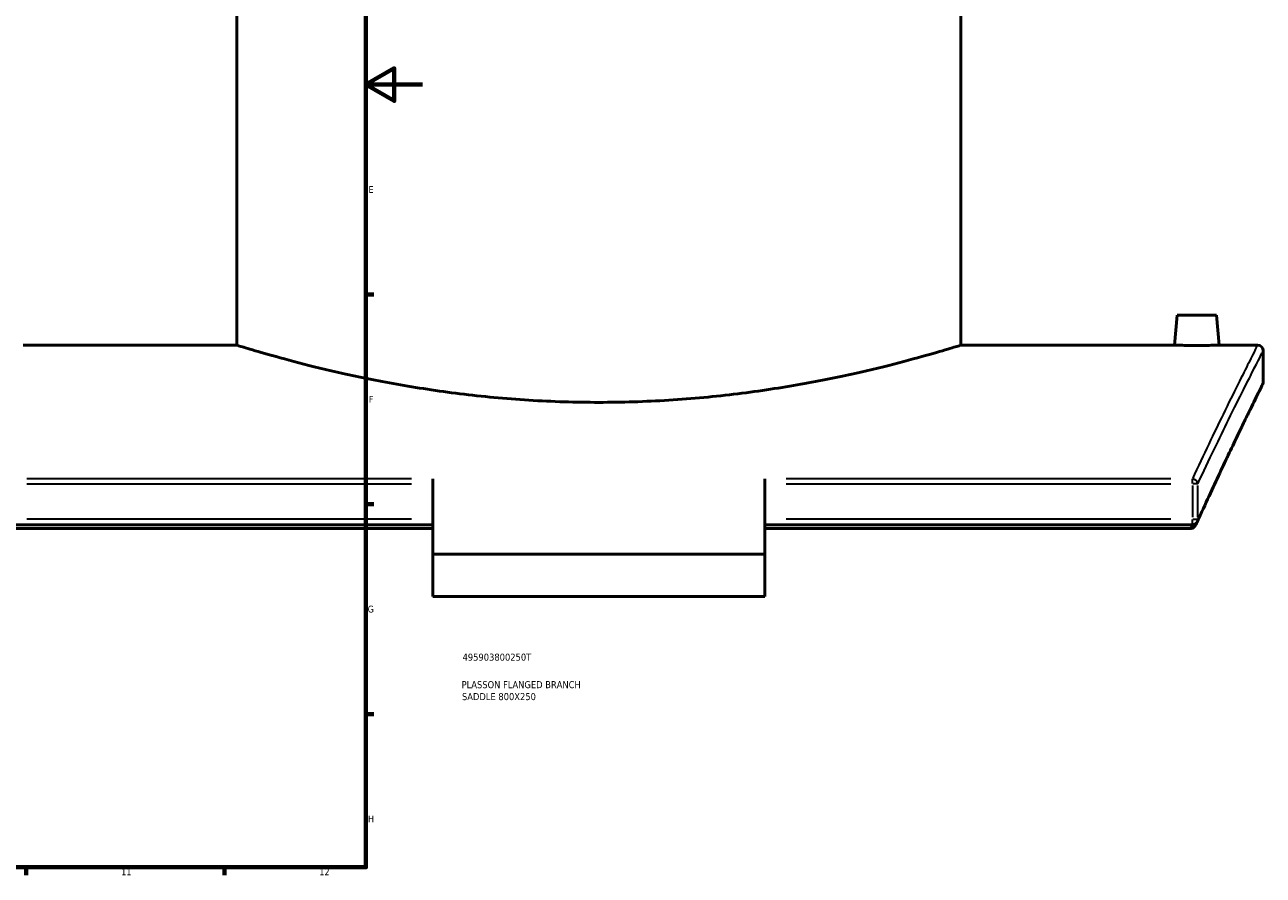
# Model space of a CAD drawing. Header units: millimetres. Extents: x -604 to 1143, y -275 to 912.
# Tile 6 of 10: x 700 to 1138, y 17 to 318. Entities that reach past the tile are written whole.
import ezdxf

# ---------------------------------------------------------------- set-up
doc = ezdxf.new("R2010")
doc.units = ezdxf.units.MM
for name, color, linetype, lineweight in [('Border (ANSI)', 7, 'Continuous', 70), ('Title (ISO)', 7, 'Continuous', 50), ('Visible (ANSI)', 7, 'Continuous', 50), ('Visible Narrow (ANSI)', 7, 'Continuous', 35)]:
    doc.layers.add(name, color=color, linetype=linetype, lineweight=lineweight)
doc.styles.add('Note Text (ANSI)', font='tahoma.ttf')
doc.styles.add('Note Text (ISO)', font='tahoma.ttf')

# ---------------------------------------------------------------- blocks, each defined once
blk = doc.blocks.new('Borders Default Border')
at = {"layer": 'Border (ANSI)'}
for p, q in [((821, 222.75), (823.8, 222.75)), ((821, 148.5), (823.8, 148.5)), ((821, 74.25), (823.8, 74.25)), ((700.83, 20), (700.83, 17.2)), ((770.92, 20), (770.92, 17.2))]:
    blk.add_line(p, q, dxfattribs=at)
at = {"layer": 'Border (ANSI)', "flags": 128}
for points in [[(20, 20), (20, 574), (821, 574), (821, 20), (20, 20)], [(841, 297), (821, 297), (831, 302.77), (831, 291.23), (821, 297)]]:
    blk.add_lwpolyline(points, dxfattribs=at)
at = {"layer": 'Border (ANSI)', "color": 5, "true_color": 0x0000ff, "char_height": 2.4, "attachment_point": 7, "style": 'Note Text (ANSI)'}
for s, insert in [('E', (821.91, 258.68)), ('F', (821.98, 184.43)), ('G', (821.6, 110.13)), ('H', (821.73, 35.93)), ('11', (734.43, 17.2)), ('12', (804.52, 17.2))]:
    blk.add_mtext(s, dxfattribs=dict(at, insert=insert))
blk = doc.blocks.new('Title Blocks ISO')
at = {"layer": 'Title (ISO)', "color": 232, "true_color": 0xca0064, "style": 'Note Text (ISO)'}
for tag, p in [('PART_NUMBER_001', (34.16, 73.13)), ('DESCRIPTION_001', (33.84, 63.4)), ('DESCRIPTION_002', (33.96, 59.17))]:
    blk.add_attdef(tag, p, '', height=2.5, dxfattribs=at)

msp = doc.modelspace()

# ---------------------------------------------------------------- linework, layer by layer
at = {"layer": 'Visible (ANSI)'}
for p, q in [((775.38, 204.78), (775.38, 391.78)), ((1031.38, 204.78), (1031.38, 391.78)), ((1107.88, 215.38), (1106.95, 204.78)), ((1121.88, 215.38), (1107.88, 215.38)), ((1121.88, 215.38), (1122.8, 204.78)), ((775.38, 204.78), (699.8, 204.78)), ((1106.95, 204.78), (1031.38, 204.78)), ((1136.38, 204.78), (1122.8, 204.78)), ((1138.38, 191.78), (1138.38, 202.78)), ((844.63, 157.47), (844.63, 130.8)), ((962.13, 130.8), (962.13, 157.47)), ((844.63, 141.24), (693.44, 141.24)), ((1113.31, 141.24), (962.13, 141.24)), ((844.63, 139.86), (694.18, 139.86)), ((1112.58, 139.86), (962.13, 139.86)), ((962.13, 130.8), (844.63, 130.8)), ((844.63, 115.8), (844.63, 130.8)), ((962.13, 130.8), (962.13, 115.8)), ((962.13, 115.8), (844.63, 115.8))]:
    msp.add_line(p, q, dxfattribs=at)
for centre, start, end in [((1136.38, 202.78), 0, 90), ((1136.38, 191.78), 333.503, 0), ((1113.31, 143.24), 270, 335.7139)]:
    msp.add_arc(centre, 2, start, end, dxfattribs=at)
for points, knots in [([(903.38, 184.55), (895.28, 184.55), (886.93, 184.8), (870.35, 185.84), (862.12, 186.62), (846.37, 188.56), (838.83, 189.73), (824.91, 192.21), (818.52, 193.53), (807.22, 196.05), (801.9, 197.35), (792.52, 199.79), (788.45, 200.92), (781.91, 202.8), (779.42, 203.55), (776.16, 204.54), (775.38, 204.78), (775.38, 204.78)], [0, 0, 0, 0, 2.42839, 2.42839, 4.856779, 4.856779, 7.285169, 7.285169, 9.713559, 9.713559, 12.141136, 12.141136, 14.568713, 14.568713, 16.996291, 16.996291, 19.423868, 19.423868, 19.423868, 19.423868]), ([(1031.38, 204.78), (1031.38, 204.78), (1030.6, 204.54), (1027.33, 203.55), (1024.85, 202.8), (1018.3, 200.92), (1014.23, 199.79), (1004.85, 197.35), (999.54, 196.05), (988.23, 193.53), (981.84, 192.21), (967.92, 189.73), (960.38, 188.56), (944.63, 186.62), (936.4, 185.84), (919.82, 184.8), (911.47, 184.55), (903.38, 184.55)], [58.271603, 58.271603, 58.271603, 58.271603, 60.699181, 60.699181, 63.126758, 63.126758, 65.554335, 65.554335, 67.981913, 67.981913, 70.410302, 70.410302, 72.838692, 72.838692, 75.267082, 75.267082, 77.695471, 77.695471, 77.695471, 77.695471]), ([(1114.88, 204.7), (1113.88, 204.7), (1112.82, 204.71), (1110.86, 204.72), (1109.97, 204.73), (1108.57, 204.75), (1107.96, 204.76), (1107.15, 204.78), (1106.95, 204.78), (1106.95, 204.78)], [2.389973, 2.389973, 2.389973, 2.389973, 2.688748, 2.688748, 2.987523, 2.987523, 3.286242, 3.286242, 3.58496, 3.58496, 3.58496, 3.58496]), ([(1122.8, 204.78), (1122.8, 204.78), (1122.61, 204.78), (1121.8, 204.76), (1121.19, 204.75), (1119.78, 204.73), (1118.89, 204.72), (1116.93, 204.71), (1115.87, 204.7), (1114.88, 204.7)], [5.974933, 5.974933, 5.974933, 5.974933, 6.273651, 6.273651, 6.572369, 6.572369, 6.871144, 6.871144, 7.16992, 7.16992, 7.16992, 7.16992]), ([(1138.17, 190.89), (1138.17, 190.89), (1138.08, 190.72), (1137.75, 190.05), (1137.5, 189.55), (1136.83, 188.21), (1136.42, 187.37), (1135.43, 185.37), (1134.86, 184.21), (1133.56, 181.56), (1132.83, 180.07), (1131.23, 176.78), (1130.35, 174.98), (1128.47, 171.07), (1127.46, 168.96), (1125.31, 164.43), (1124.17, 162.02), (1121.77, 156.91), (1120.52, 154.21), (1117.9, 148.52), (1116.54, 145.53), (1115.13, 142.41)], [22.040323, 22.040323, 22.040323, 22.040323, 24.053377, 24.053377, 26.066432, 26.066432, 28.079486, 28.079486, 30.092541, 30.092541, 32.105595, 32.105595, 34.11865, 34.11865, 36.131704, 36.131704, 38.144759, 38.144759, 40.157814, 40.157814, 42.170868, 42.170868, 42.170868, 42.170868]), ([(1114.81, 141.69), (1114.68, 141.42), (1114.53, 141.15), (1114.17, 140.65), (1113.97, 140.44), (1113.63, 140.17), (1113.47, 140.07), (1113.31, 140.01)], [-0.2119621, -0.2119621, -0.2119621, -0.2119621, -0.13324, -0.13324, -0.0538309, -0.0538309, 0, 0, 0, 0]), ([(1112.58, 139.86), (1112.82, 139.86), (1113.06, 139.91), (1113.3, 140), (1113.3, 140), (1113.31, 140.01)], [0, 0, 0, 0, 0.07332857, 0.07332857, 0.07519058, 0.07519058, 0.07519058, 0.07519058])]:
    msp.add_open_spline(points, degree=3, knots=knots, dxfattribs=at)
msp.add_open_spline([(1114.81, 141.69), (1114.91, 141.93), (1115.02, 142.17), (1115.13, 142.41)], degree=3, dxfattribs=at)
at = {"layer": 'Visible Narrow (ANSI)'}
for p, q in [((837.07, 157.47), (701, 157.47)), ((701, 155.7), (837.07, 155.7)), ((1105.75, 157.47), (969.69, 157.47)), ((969.69, 155.7), (1105.75, 155.7)), ((1113.31, 155.81), (1113.31, 157.42)), ((1113.31, 155.08), (1113.31, 143.86)), ((1115.21, 155.7), (1113.44, 155.7)), ((1115.25, 143.86), (1115.25, 155.08)), ((837.07, 143.24), (701, 143.24)), ((1105.75, 143.24), (969.69, 143.24)), ((1113.31, 141.24), (1113.31, 143.08)), ((1113.44, 143.24), (1115.21, 143.24))]:
    msp.add_line(p, q, dxfattribs=at)
for centre, major_axis, ratio, start_param, end_param in [((1113.31, 155.7), (-1.81, 0.85), 0.865922, 3.709335, 5.023748), ((1113.31, 143.24), (1.82, -0.82), 0.859612, 0.024169, 0.459214)]:
    msp.add_ellipse(centre, major_axis=major_axis, ratio=ratio, start_param=start_param, end_param=end_param, dxfattribs=at)
for points, knots in [([(1136.38, 204.78), (1136.38, 204.78), (1136.38, 204.78), (1136.38, 204.78), (1136.38, 204.78), (1135.3, 202.69), (1131.15, 194.44), (1128.06, 188.28), (1121.02, 173.83), (1117.37, 166.2), (1113.31, 157.47)], [-25.418183, -25.418183, -25.418183, -25.418183, -25.418178, -25.418178, -25.418178, -18.25089, -18.25089, -11.083607, -11.083607, -5.334428, -5.334428, -5.334428, -5.334428]), ([(1115.25, 155.7), (1119.32, 164.38), (1122.99, 171.98), (1130.04, 186.36), (1133.13, 192.49), (1137.3, 200.7), (1138.38, 202.78), (1138.38, 202.78), (1138.38, 202.78), (1138.38, 202.78), (1138.38, 202.78)], [5.334428, 5.334428, 5.334428, 5.334428, 11.083607, 11.083607, 18.25089, 18.25089, 25.418178, 25.418178, 25.418178, 25.418183, 25.418183, 25.418183, 25.418183]), ([(1138.38, 191.78), (1138.38, 191.78), (1138.38, 191.78), (1138.38, 191.78), (1138.38, 191.78), (1137.35, 189.73), (1133.35, 181.65), (1130.4, 175.62), (1123.39, 160.93), (1119.54, 152.71), (1115.25, 143.24)], [22.040323, 22.040323, 22.040323, 22.040323, 22.040328, 22.040328, 22.040328, 29.054695, 29.054695, 36.069057, 36.069057, 42.170868, 42.170868, 42.170868, 42.170868])]:
    msp.add_open_spline(points, degree=3, knots=knots, dxfattribs=at)
msp.add_open_spline([(1113.2, 141.24), (1112.99, 140.78), (1112.78, 140.32), (1112.58, 139.86)], degree=3, dxfattribs=at)

# ---------------------------------------------------------------- block references
msp.add_blockref('Borders Default Border', (0, 0))
msp.add_blockref('Title Blocks ISO', (821, 20)).add_auto_attribs({'PART_NUMBER_001': '495903800250T', 'DESCRIPTION_001': 'PLASSON FLANGED BRANCH', 'DESCRIPTION_002': 'SADDLE 800X250'})

doc.saveas('drawing.dxf')
